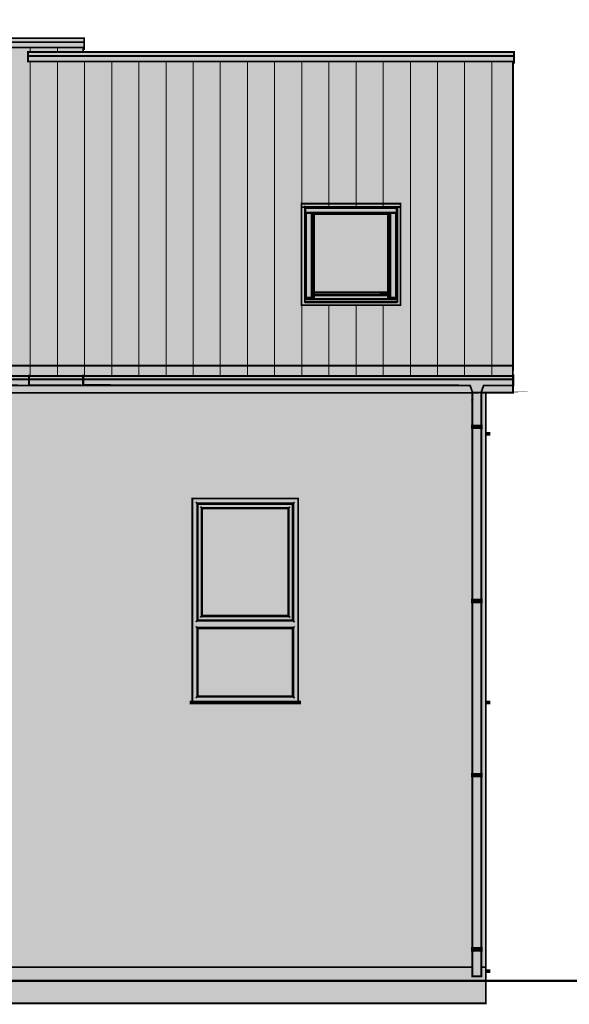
# Model space of a CAD drawing. Header units: millimetres. Extents: x 2135 to 41000, y -28700 to -9269.
# Tile 6 of 7: x 20282 to 26357, y -20265 to -9384. Entities that reach past the tile are written whole.
import ezdxf

# ---------------------------------------------------------------- set-up
doc = ezdxf.new("R2010")
doc.units = ezdxf.units.MM
doc.header["$MEASUREMENT"] = 0

msp = doc.modelspace()

# ---------------------------------------------------------------- hatches: boundary and pattern name
at = {"true_color": 0x2c3238}
h = msp.add_hatch(color=250, dxfattribs=at)
h.paths.add_polyline_path([(12184.992, -9384.059), (12184.992, -9433.294), (11575, -9433.294), (11575, -9538.028), (12645, -9538.028), (15540, -9538.027), (16235, -9538.027), (16235, -9587.263), (15625, -9587.263), (15625, -9691.997), (16235.004, -9691.997), (17004, -9691.996), (20985, -9691.996), (20985, -9740.781), (20375, -9740.781), (20375, -9845.515), (20985, -9845.515), (21738, -9845.516), (25735, -9845.516), (25735, -13208.092), (16235, -13208.09), (12185, -13208.09), (12185, -13208.092), (6835, -13208.092), (6835, -9384.059)])
h.paths.add_polyline_path([(24492, -11416.828), (23398, -11416.828), (23398, -12538.3), (24492, -12538.3)])
h.paths.add_polyline_path([(19204, -12538.299), (19751, -12538.299), (19751, -11416.828), (18657, -11416.828), (18657, -12538.299), (19153.86, -12538.3)])
h.paths.add_polyline_path([(10128, -11416.832), (10128, -11416.829), (10128, -11416.828), (9034, -11416.828), (9034, -11416.829), (9033.999, -12303.169), (9034, -12481.449), (9034, -12481.482), (9034, -12538.302), (10128, -12538.302), (10128, -12538.3), (10128, -12303.169)])
h.paths.add_polyline_path([(16413.001, -11416.828), (16413.001, -11454.882), (16413, -11454.882), (16413, -12538.299), (17507, -12538.299), (17507, -11416.828)])
h.paths.add_polyline_path([(14931, -11416.827), (14384, -11416.827), (13837, -11416.828), (13837, -12538.297), (14931, -12538.297)])
h.paths.add_polyline_path([(12686, -11416.827), (12184.996, -11416.827), (12184.996, -11452.46), (11642, -11452.46), (11642, -11452.084), (11628, -11452.084), (11628, -12475.398), (12185, -12475.398), (12185, -12538.297), (12686, -12538.297)])
for points in [[(15625, -9587.26), (20995, -9587.26), (20995, -9632.26), (15625, -9632.26)], [(15625, -9632.26), (20995, -9632.26), (20995, -9707.26), (20985, -9707.26), (20985, -9692), (17004, -9692), (16235, -9692), (15625, -9692)], [(20375, -9740.78), (25745, -9740.78), (25745, -9785.78), (20375, -9785.78)], [(20375, -9845.51), (20375, -9785.78), (25745, -9785.78), (25745, -9860.78), (25735, -9860.78), (25735, -9845.52), (21738, -9845.52), (20985, -9845.51)], [(23398, -11416.83), (24492, -11416.83), (24492, -11454.88), (24456, -11452.08), (24415, -11452.46), (23448, -11452.08), (23434, -11454.88), (23398, -11454.88)], [(6835, -13208.09), (25735, -13208.09), (25732.5, -13316.62), (25732.5, -13322.2), (20987.5, -13322.2), (20987.5, -13316.62), (20982.5, -13316.62), (20982.5, -13322.2), (20387.5, -13322.2), (20387.5, -13316.62), (20382.5, -13316.62), (20382.5, -13322.2), (16237.5, -13322.2), (16237.5, -13316.62), (16232.5, -13316.62), (16232.5, -13322.2), (15637.5, -13322.2), (15637.5, -13316.62), (15632.5, -13316.62), (15632.5, -13322.2), (12187.5, -13322.2), (12187.5, -13316.62), (12182.5, -13316.62), (12182.5, -13322.2), (11587.5, -13322.2), (11587.5, -13316.62), (11582.5, -13316.62), (11582.5, -13322.2), (6837.5, -13322.2), (6835, -13316.62)]]:
    msp.add_hatch(color=250, dxfattribs=at).paths.add_polyline_path(points)
at = {"true_color": 0x9ba7ba}
for points in [[(24456, -11454.88), (24492, -11454.88), (24492, -12538.3), (23398, -12538.3), (23398, -11454.88), (23434, -11454.88), (23434, -12502.89), (23443, -12502.89), (23443, -12507.35), (24447, -12507.35), (24447, -12502.89), (24456, -12502.89)], [(16237.5, -13322.2), (20382.5, -13322.2), (20382.5, -13359.21), (16237.5, -13359.21)], [(20382.5, -13359.21), (20382.5, -13374.74), (20382.5, -13391.49), (20382.5, -13396.18), (20382.5, -13409.49), (20382.5, -13413.46), (20382.5, -13425.65), (16237.5, -13421.56), (16237.5, -13412.02), (16237.5, -13372.25), (16237.5, -13359.21)], [(20382.5, -13316.62), (20387.5, -13316.62), (20387.5, -13360.89), (20382.5, -13360.89)], [(20382.5, -13360.89), (20387.5, -13360.89), (20387.5, -13374.74), (20387.5, -13391.49), (20387.5, -13396.18), (20387.5, -13409.49), (20387.5, -13413.46), (20387.5, -13427.2), (20382.5, -13427.2), (20382.5, -13413.46), (20382.5, -13409.48), (20382.5, -13396.18), (20382.5, -13391.46), (20382.5, -13374.74)], [(20387.5, -13322.2), (20982.5, -13322.2), (20982.5, -13359.21), (20387.5, -13359.21)], [(20387.5, -13359.21), (20982.5, -13359.21), (20982.5, -13374.74), (20982.5, -13391.49), (20982.5, -13396.18), (20982.5, -13409.49), (20982.5, -13413.46), (20982.5, -13422.63), (20982.5, -13425.65), (20387.5, -13422.67), (20387.5, -13413.46), (20387.5, -13409.48), (20387.5, -13396.18), (20387.5, -13391.46), (20387.5, -13374.74)], [(20982.5, -13316.62), (20987.5, -13316.62), (20987.5, -13360.89), (20982.5, -13360.89)], [(20982.5, -13360.89), (20987.5, -13360.89), (20987.5, -13374.74), (20987.5, -13396.18), (20987.5, -13413.46), (20987.5, -13427.2), (20982.5, -13427.2), (20982.5, -13413.46), (20982.5, -13409.48), (20982.5, -13396.18), (20982.5, -13391.46), (20982.5, -13374.74)], [(20987.5, -13322.2), (25732.5, -13322.2), (25732.5, -13359.21), (20987.5, -13359.21)], [(25732.5, -13359.21), (25732.5, -13374.74), (25732.5, -13391.49), (25732.5, -13396.18), (25732.5, -13409.49), (25732.5, -13413.46), (25732.5, -13425.65), (25409.63, -13427.22), (25406.42, -13436.24), (25397.89, -13460.19), (25384, -13499.21), (25384, -13504.18), (25286, -13504.18), (25286, -13499.21), (25272.11, -13460.19), (25269.81, -13453.73), (25268.08, -13448.88), (25263.34, -13435.57), (25259.81, -13425.65), (20987.5, -13421.56), (20987.5, -13412.02), (20987.5, -13372.25), (20987.5, -13359.21)], [(25737.5, -13360.89), (25732.5, -13360.89), (25732.5, -13316.62), (25737.5, -13315.57)], [(25732.5, -13360.89), (25737.5, -13360.89), (25737.5, -13374.74), (25737.5, -13396.18), (25737.5, -13413.46), (25737.5, -13427.2), (25732.5, -13427.2), (25732.5, -13413.46), (25732.5, -13409.48), (25732.5, -13396.18), (25732.5, -13391.46), (25732.5, -13374.74)], [(25285, -13504.21), (25385, -13504.21), (25385, -13510.02), (25385, -13539.21), (25385, -13550.48), (25385, -13575.4), (25385, -13607.5), (25385, -13611.61), (25385, -13637.24), (25384.95, -13651.4), (25385, -13654.49), (25385, -13704.25), (25385, -13756.83), (25385, -13773.19), (25385, -13799.8), (25385, -13868.09), (25285, -13868.09), (25285, -13833.43), (25285, -13772.97), (25285, -13756.83), (25285, -13703.41), (25285, -13685.25), (25285.24, -13654.73), (25285, -13647.57), (25285, -13634.33), (25285, -13615.72), (25285, -13607.5), (25285, -13573.87), (25285, -13550.48), (25285, -13539.21), (25285, -13509.06)], [(25281, -13868.09), (25389, -13868.09), (25389, -13875.84), (25389, -13898.09), (25281, -13898.09)], [(25285.03, -13898.09), (25385, -13898.09), (25385, -13949.62), (25385, -15792.55), (25285, -15792.55), (25285, -14067), (25285.2, -14049.44), (25285.09, -13949.29)], [(25281, -15792.55), (25389, -15792.55), (25389, -15822.55), (25281, -15822.55)], [(25285, -15822.55), (25385, -15822.55), (25385, -17717.01), (25285, -17717.01)], [(25281, -17717.01), (25389, -17717.01), (25389, -17747.01), (25281, -17747.01)], [(25285, -17747.01), (25385, -17747.01), (25385, -19641.47), (25285, -19641.47)], [(25281, -19641.47), (25389, -19641.47), (25389, -19671.47), (25281, -19671.47)], [(25285, -19671.47), (25385, -19671.47), (25385, -19779), (25385, -19956.47), (25285, -19956.47)]]:
    msp.add_hatch(color=253, dxfattribs=at).paths.add_polyline_path(points)
at = {"true_color": 0x494d54}
for points in [[(23434, -11452.08), (23439, -11455.43), (23439, -12453.1), (23434, -12453.1)], [(23441, -11452.46), (24449, -11452.46), (24449, -11462.28), (23441, -11462.28)], [(23441, -11465.17), (24449, -11465.17), (24449, -11514.84), (23441, -11514.84)], [(23449, -11514.84), (24441, -11514.84), (24449, -11514.84), (24449, -11540.11), (24441, -11540.11), (24441, -11521.53), (23449, -11521.53), (23449, -11540.11), (23441, -11540.11), (23441, -11514.84)], [(23449, -11521.53), (23509, -11521.53), (23509, -12453.1), (23449, -12453.1)], [(23509, -11521.53), (23514, -11521.53), (23514, -12458.3), (23509, -12453.1), (23509, -12262.8)], [(23514, -11521.53), (23527, -11521.53), (23527, -12453.1), (23514, -12458.3)], [(23527, -11521.53), (23531.41, -11521.53), (23534.19, -11526.08), (23537, -11530.67), (23534.69, -12400.31), (23534.69, -12423.06), (23537, -12425.29), (23534.19, -12460.05), (23527, -12453.1), (23527, -12262.8)], [(23531.41, -11521.53), (24358.59, -11521.53), (24355.81, -11526.08), (24353, -11532.89), (23537, -11530.67), (23534.19, -11526.08)], [(24358.59, -11521.53), (24363, -11521.53), (24363, -12453.1), (24353, -12461.48), (24353, -12425.29), (24355.31, -12423.06), (24353, -12398.53), (24353, -12280.29), (24353, -11530.67), (24355.81, -11526.08)], [(24363, -11521.53), (24376, -11521.53), (24376, -12458.3), (24363, -12453.1), (24363, -11653.23), (24363, -11565.43)], [(24376, -11521.53), (24381, -11521.53), (24381, -11565.43), (24381, -11669.43), (24381, -12262.8), (24381, -12453.1), (24376, -12458.3), (24376, -12272.22)], [(24381, -11521.53), (24441, -11521.53), (24441, -12453.1), (24381, -12453.1)], [(24456, -11452.08), (24456, -12453.1), (24451, -12453.1), (24449, -11455.43), (24449, -11452.08)], [(23441, -11540.11), (23449, -11540.11), (23449, -12463.51), (23439, -12463.51)], [(24451, -12463.51), (24441, -12463.51), (24441, -11540.11), (24449, -11540.11)], [(24355.31, -12400.31), (24355.31, -12423.06), (23534.69, -12423.06), (23534.69, -12400.31), (23537, -12396.74)], [(24451, -12453.1), (24456, -12453.1), (24456, -12502.89), (24440, -12502.89), (23449, -12502.89), (23434, -12502.89), (23434, -12453.1), (23439, -12453.1), (23439, -12463.51), (23449, -12463.51), (23449, -12453.1), (23509, -12453.1), (23514, -12458.3), (23527, -12453.1), (23534.19, -12460.05), (23537, -12464.99), (23485, -12464.99), (23473, -12466.48), (23449, -12469.45), (23449, -12473.62), (24441, -12473.62), (24440, -12466.48), (24417, -12466.48), (24405, -12464.99), (24353, -12462.76), (24363, -12453.1), (24376, -12458.3), (24381, -12453.1), (24441, -12453.1), (24441, -12463.51), (24451, -12463.51)], [(23443, -12502.89), (24447, -12502.89), (24447, -12507.35), (23443, -12507.35)], [(23537, -12431.24), (24353, -12431.24), (24353, -12464.99), (24405, -12464.99), (24417, -12466.48), (24440, -12466.48), (24440, -12469.9), (23450, -12469.9), (23450, -12466.48), (23473, -12466.48), (23485, -12464.99), (23537, -12464.99)], [(23450, -12469.9), (24440, -12469.9), (24440, -12473.62), (23450, -12473.62)], [(24355.31, -12423.06), (24353, -12431.24), (23537, -12431.24), (23534.69, -12423.06)], [(25435, -13950.5), (25475, -13950.5), (25475, -13970.5), (25435, -13970.5)], [(22243, -14729), (22250, -14736), (22250, -16020), (22243, -16027)], [(22243, -14729), (23307, -14729), (23300, -14736), (22250, -14736)], [(22292, -14778), (22300, -14786), (22300, -15970), (22292, -15977)], [(22292, -14778), (23258, -14778), (23250, -14786), (22300, -14786)], [(23258, -14778), (23257, -15977), (23250, -15970), (23250, -14786)], [(23307, -14729), (23307, -16027), (23300, -16020), (23300, -14736)], [(22300, -15970), (23250, -15970), (23257, -15977), (22293, -15977)], [(22250, -16020), (23300, -16020), (23307, -16027), (22243, -16027)], [(22243, -16103), (22250, -16110), (22250, -16860), (22243, -16867)], [(22243, -16103), (23307, -16103), (23300, -16110), (22250, -16110)], [(23307, -16103), (23307, -16867), (23300, -16860), (23300, -16110)], [(22250, -16860), (23300, -16860), (23307, -16867), (22243, -16867)], [(22170, -16919.5), (23380, -16919.5), (23380, -16939.5), (22170, -16939.5)], [(25435, -16919.5), (25475, -16919.5), (25475, -16939.5), (25435, -16939.5)], [(25435, -19888.5), (25475, -19888.5), (25475, -19908.5), (25435, -19908.5)]]:
    msp.add_hatch(color=251, dxfattribs=at).paths.add_polyline_path(points)
at = {"true_color": 0xe0e2ed}
for points in [[(23537, -11532.89), (24353, -11532.89), (24353, -12280.29), (24353, -12396.74), (23537, -12396.74)], [(22300, -14786), (23250, -14786), (23250, -15970), (22300, -15970)], [(22250, -16110), (23300, -16110), (23300, -16860), (22250, -16860)]]:
    msp.add_hatch(color=254, dxfattribs=at).paths.add_polyline_path(points)
at = {"true_color": 0xab9f90}
h = msp.add_hatch(color=253, dxfattribs=at)
h.paths.add_polyline_path([(7161.37, -13427.22), (7164.01, -13434.64), (7165.65, -13439.25), (7173.27, -13460.65), (7177, -13471.12), (7187, -13499.21), (7187, -13504.18), (7186, -13507.57), (6835, -13507.57), (6837.5, -13425.65)])
h.paths.add_polyline_path([(7285, -13499.21), (7293.9, -13471.12), (7297.61, -13463.8), (7298.73, -13460.65), (7302.26, -13444.76), (7302.58, -13439.25), (7305.68, -13433.96), (7311.19, -13425.65), (11582.5, -13427.2), (11587.5, -13425.65), (12182.5, -13427.2), (12187.5, -13425.65), (15632.5, -13427.2), (15637.5, -13425.65), (16232.5, -13427.2), (16237.5, -13425.65), (20382.5, -13427.2), (20387.5, -13425.65), (20982.5, -13427.2), (20987.5, -13425.65), (25260.37, -13427.22), (25263.58, -13436.24), (25268.29, -13448.88), (25269.81, -13453.73), (25272.11, -13460.19), (25286, -13499.21), (25286, -13504.18), (25384, -13504.18), (25285, -13507.57), (7286, -13507.57), (7285, -13503.45)])
h.paths.add_polyline_path([(25384, -13499.21), (25397.89, -13460.19), (25406.66, -13435.57), (25410.19, -13425.65), (25735, -13427.2), (25735, -13507.57), (25385, -13507.57), (25384, -13504.18)])
at = {"true_color": 0xdad9de}
h = msp.add_hatch(color=254, dxfattribs=at)
h.paths.add_polyline_path([(25285, -13507.571), (25285, -13509.06), (25285, -13510.023), (25285, -13539.206), (25285.026, -13540.38), (25285, -13550.483), (25285, -13570.525), (25285, -13573.167), (25285, -13573.873), (25285, -13575.399), (25285, -13580.917), (25285.973, -13580.917), (25285, -13582.623), (25285, -13607.5), (25285, -13607.502), (25285.106, -13609.594), (25285.183, -13611.118), (25285, -13611.612), (25285, -13615.72), (25285, -13616.24), (25285, -13618.213), (25285.543, -13618.213), (25285.676, -13620.842), (25285, -13622.986), (25285, -13634.327), (25285, -13637.867), (25285, -13639.766), (25285, -13640.767), (25285, -13642.361), (25285.564, -13642.361), (25285.704, -13644.354), (25285, -13646.842), (25285, -13648.311), (25285, -13650.472), (25285.053, -13651.402), (25285.155, -13653.203), (25285.961, -13653.203), (25286.206, -13654.637), (25286.426, -13654.637), (25286.497, -13655.643), (25286.497, -13658.522), (25285.744, -13660.387), (25286.623, -13679.096), (25285, -13679.096), (25285, -13685.251), (25285, -13687.825), (25285, -13703.407), (25285, -13704.254), (25285, -13756.828), (25285, -13756.831), (25285, -13772.973), (25285, -13774.684), (25285, -13833.43), (25285, -13833.621), (25285, -13868.095), (25281, -13868.095), (25281, -13898.095), (25285.033, -13898.095), (25285.089, -13949.287), (25285.2, -14049.442), (25285.2, -14049.718), (25285, -14067), (25285, -15792.554), (25281, -15792.554), (25281, -15822.554), (25285, -15822.554), (25285, -17717.013), (25281, -17717.013), (25281, -17747.013), (25285, -17747.013), (25285, -19641.472), (25281, -19641.472), (25281, -19671.472), (25285, -19671.472), (25285, -19855), (19668, -19855), (19668, -17645), (18498, -17645), (18498, -19855), (18198, -19855), (18198, -17645), (16198, -17645), (16198, -19855), (15482, -19855), (15482, -17645), (14582, -17645), (14582, -19855), (13138, -19855), (13138, -17645), (12238, -17645), (12238, -19855), (9860, -19855), (9860, -17645), (8690, -17645), (8690, -19855), (7285.89, -19855), (7286, -19778.999), (7286, -19670.162), (7290, -19670.162), (7290, -19640.162), (7286, -19640.162), (7286, -17746.139), (7290, -17746.139), (7290, -17716.139), (7286, -17716.139), (7286, -15822.117), (7290, -15822.117), (7290, -15792.117), (7286, -15792.117), (7286, -13990.831), (7286, -13990.722), (7286, -13983.261), (7286, -13982.878), (7286, -13924.632), (7286, -13923.288), (7286, -13912.919), (7286, -13912.05), (7286, -13907.483), (7286, -13907.178), (7286, -13898.095), (7290, -13898.095), (7290, -13875.837), (7290, -13875.504), (7290, -13873.372), (7290, -13873.204), (7290, -13871.246), (7288.929, -13870.402), (7288.548, -13868.469), (7288.438, -13868.095), (7286, -13868.095), (7286, -13863.774), (7286, -13848.718), (7286, -13848.713), (7286, -13845.109), (7286, -13844.568), (7286, -13802.629), (7286, -13799.8), (7286, -13774.329), (7286, -13772.973), (7286, -13756.831), (7286, -13756.828), (7286, -13674.61), (7286, -13673.616), (7286, -13669.2), (7286, -13668.89), (7286, -13655.646), (7285.772, -13654.485), (7284.644, -13651.684), (7285.782, -13651.226), (7285.997, -13650.474), (7286, -13650.472), (7286, -13646.842), (7285.296, -13644.354), (7285.436, -13642.361), (7286, -13642.361), (7286, -13640.767), (7286, -13639.766), (7286, -13637.24), (7285.851, -13636.447), (7285.781, -13634.994), (7286, -13634.327), (7286, -13632.696), (7286, -13632.606), (7286, -13626.097), (7285.103, -13625.186), (7285.173, -13623.801), (7286, -13623.801), (7286, -13620.842), (7286, -13620.196), (7286, -13611.612), (7284.347, -13611.374), (7284.37, -13611.118), (7284.437, -13609.594), (7285.894, -13609.594), (7285.999, -13607.502), (7286, -13606.142), (7286, -13604.258), (7286, -13604.067), (7286, -13602.668), (7286, -13602.667), (7286, -13597.88), (7286, -13595.711), (7286, -13586.625), (7285.478, -13585.796), (7285.527, -13584.669), (7285.823, -13583.701), (7286, -13582.623), (7286, -13575.399), (7285.965, -13574.666), (7285.998, -13573.873), (7286, -13573.014), (7286, -13570.968), (7286, -13570.525), (7286, -13568.338), (7286, -13567.979), (7286, -13550.483), (7285.91, -13543.298), (7285.919, -13542.887), (7285.819, -13540.38), (7286, -13539.206), (7286, -13538.032), (7286, -13507.571)])
h.paths.add_polyline_path([(23380, -16919.5), (23360, -16919.5), (23360, -14676), (22190, -14676), (22190, -16919.5), (22170, -16919.5), (22170, -16939.5), (23380, -16939.5)])
h.paths.add_polyline_path([(20190, -16919.5), (20170, -16919.5), (20170, -14676), (19000, -14676), (19000, -16919.5), (18980, -16919.5), (18980, -16939.5), (20190, -16939.5)])
h.paths.add_polyline_path([(17730, -16919.5), (17710, -16919.5), (17710, -14676), (16810, -14676), (16810, -16919.5), (16790, -16919.5), (16790, -16939.5), (17730, -16939.5)])
h.paths.add_polyline_path([(14534, -16919.5), (14514, -16919.5), (14514, -14676), (13614, -14676), (13614, -16919.5), (13594, -16919.5), (13594, -16939.5), (14534, -16939.5)])
h.paths.add_polyline_path([(12644, -16919.5), (12624, -16919.5), (12624, -14676), (11724, -14676), (11724, -16919.5), (11704, -16919.5), (11704, -16939.5), (12644, -16939.5)])
h.paths.add_polyline_path([(9970, -16919.5), (9950, -16919.5), (9950, -14676), (7950, -14676), (7950, -16919.5), (7930, -16919.5), (7930, -16939.5), (9970, -16939.5)])
msp.add_hatch(color=254, dxfattribs=at).paths.add_polyline_path([(25435, -13507.57), (25435, -19855), (25384.89, -19855), (25385, -19779), (25385, -19671.47), (25389, -19671.47), (25389, -19641.47), (25385, -19641.47), (25385, -17747.01), (25389, -17747.01), (25389, -17717.01), (25385, -17717.01), (25385, -15822.55), (25389, -15822.55), (25389, -15792.55), (25385, -15792.55), (25385, -13949.29), (25385, -13898.09), (25389, -13898.09), (25389, -13875.5), (25389, -13868.09), (25385, -13868.09), (25385, -13803.12), (25385, -13799.8), (25385, -13772.97), (25385, -13756.83), (25385, -13703.41), (25385, -13647.57), (25385, -13634.33), (25384.8, -13611.37), (25385, -13607.5), (25385, -13602.67), (25385, -13570.53), (25385, -13550.48), (25385, -13538.03), (25385, -13507.57)])
at = {"true_color": 0x494d54}
h = msp.add_hatch(color=251, dxfattribs=at)
h.paths.add_polyline_path([(23360, -14676), (23360, -16919.5), (22190, -16919.5), (22190, -14676)])
h.paths.add_polyline_path([(22243, -16103), (22243, -16867), (23307, -16867), (23307, -16103)])
h.paths.add_polyline_path([(23307, -14729), (22243, -14729), (22243, -16027), (23307, -16027)])
h = msp.add_hatch(color=251, dxfattribs=at)
h.paths.add_polyline_path([(23300, -14736), (23300, -16020), (22250, -16020), (22250, -14736)])
h.paths.add_polyline_path([(22292, -14778), (22292, -15978), (23258, -15978), (23258, -14778)])
at = {"true_color": 0x494e54}
msp.add_hatch(color=251, dxfattribs=at).paths.add_polyline_path([(19668, -19855), (25285, -19855), (25285, -19956.47), (25385, -19956.47), (25384.89, -19855), (25435, -19855), (25435, -20006.57), (7135, -20005.55), (7135, -19855), (7186, -19855), (7186, -19955.16), (7286, -19955.16), (7285.89, -19855), (8690, -19855), (8690, -19888.5), (8670, -19888.5), (8670, -19908.5), (9880, -19908.5), (9880, -19888.5), (9860, -19888.5), (9860, -19855), (12238, -19855), (12238, -19888.5), (12218, -19888.5), (12218, -19908.5), (13158, -19908.5), (13158, -19888.5), (13138, -19888.5), (13138, -19855), (14582, -19855), (14582, -19888.5), (14562, -19888.5), (14562, -19908.5), (15502, -19908.5), (15502, -19888.5), (15482, -19888.5), (15482, -19855), (16198, -19855), (16198, -19888.5), (16178, -19888.5), (16178, -19908.5), (18218, -19908.5), (18218, -19888.5), (18198, -19888.5), (18198, -19855), (18498, -19855), (18498, -19888.5), (18478, -19888.5), (18478, -19908.5), (19688, -19908.5), (19688, -19888.5), (19668, -19888.5)])
at = {"true_color": 0xeaeaea}
msp.add_hatch(color=254, dxfattribs=at).paths.add_polyline_path([(7135, -20005.55), (25435, -20006.57), (25435, -20255), (7135, -20255)])

# ---------------------------------------------------------------- linework, layer by layer
at = {"color": 18, "lineweight": 20, "true_color": 0x070707, "const_width": 20}
for points in [[(12645, -9538.028), (15540, -9538.027), (16235, -9538.027), (16235, -9587.263), (15625, -9587.263), (15625, -9691.997), (16235.004, -9691.997), (17004, -9691.996), (20985, -9691.996), (20985, -9740.781), (20375, -9740.781), (20375, -9845.515), (20985, -9845.515), (21738, -9845.516), (25735, -9845.516), (25735, -13208.092), (16235, -13208.09), (12185, -13208.09)], [(15625, -9587.26), (20995, -9587.26), (20995, -9632.26), (15625, -9632.26), (15625, -9587.26)], [(15625, -9632.26), (20995, -9632.26), (20995, -9707.26), (20985, -9707.26), (20985, -9692), (17004, -9692), (16235, -9692), (15625, -9692), (15625, -9632.26)], [(20375, -9740.78), (25745, -9740.78), (25745, -9785.78), (20375, -9785.78), (20375, -9740.78)], [(20375, -9845.51), (20375, -9785.78), (25745, -9785.78), (25745, -9860.78), (25735, -9860.78), (25735, -9845.52), (21738, -9845.52), (20985, -9845.51), (20375, -9845.51)], [(24492, -11416.828), (23398, -11416.828), (23398, -12538.3), (24492, -12538.3), (24492, -11416.828)], [(23398, -11416.83), (24492, -11416.83), (24492, -11454.88), (24456, -11452.08), (24415, -11452.46), (23448, -11452.08), (23434, -11454.88), (23398, -11454.88), (23398, -11416.83)], [(24456, -11454.88), (24492, -11454.88), (24492, -12538.3), (23398, -12538.3), (23398, -11454.88), (23434, -11454.88), (23434, -12502.89), (23443, -12502.89), (23443, -12507.35), (24447, -12507.35), (24447, -12502.89), (24456, -12502.89), (24456, -11454.88)], [(23434, -11452.08), (23439, -11455.43), (23439, -12453.1), (23434, -12453.1), (23434, -11452.08)], [(23441, -11540.11), (23449, -11540.11), (23449, -12463.51), (23439, -12463.51), (23441, -11540.11)], [(23441, -11452.46), (24449, -11452.46), (24449, -11462.28), (23441, -11462.28), (23441, -11452.46)], [(23441, -11465.17), (24449, -11465.17), (24449, -11514.84), (23441, -11514.84), (23441, -11465.17)], [(23449, -11514.84), (24441, -11514.84), (24449, -11514.84), (24449, -11540.11), (24441, -11540.11), (24441, -11521.53), (23449, -11521.53), (23449, -11540.11), (23441, -11540.11), (23441, -11514.84), (23449, -11514.84)], [(23449, -11521.53), (23509, -11521.53), (23509, -12453.1), (23449, -12453.1), (23449, -11521.53)], [(23509, -11521.53), (23514, -11521.53), (23514, -12458.3), (23509, -12453.1), (23509, -12262.8), (23509, -11521.53)], [(23514, -11521.53), (23527, -11521.53), (23527, -12453.1), (23514, -12458.3), (23514, -11521.53)], [(23527, -11521.53), (23531.41, -11521.53), (23534.19, -11526.08), (23537, -11530.67), (23534.69, -12400.31), (23534.69, -12423.06), (23537, -12425.29), (23534.19, -12460.05), (23527, -12453.1), (23527, -12262.8), (23527, -11521.53)], [(23531.41, -11521.53), (24358.59, -11521.53), (24355.81, -11526.08), (24353, -11532.89), (23537, -11530.67), (23534.19, -11526.08), (23531.41, -11521.53)], [(23537, -11532.89), (24353, -11532.89), (24353, -12280.29), (24353, -12396.74), (23537, -12396.74), (23537, -11532.89)], [(24358.59, -11521.53), (24363, -11521.53), (24363, -12453.1), (24353, -12461.48), (24353, -12425.29), (24355.31, -12423.06), (24353, -12398.53), (24353, -12280.29), (24353, -11530.67), (24355.81, -11526.08), (24358.59, -11521.53)], [(24363, -11521.53), (24376, -11521.53), (24376, -12458.3), (24363, -12453.1), (24363, -11653.23), (24363, -11565.43), (24363, -11521.53)], [(24376, -11521.53), (24381, -11521.53), (24381, -11565.43), (24381, -11669.43), (24381, -12262.8), (24381, -12453.1), (24376, -12458.3), (24376, -12272.22), (24376, -11521.53)], [(24381, -11521.53), (24441, -11521.53), (24441, -12453.1), (24381, -12453.1), (24381, -11521.53)], [(24451, -12463.51), (24441, -12463.51), (24441, -11540.11), (24449, -11540.11), (24451, -12463.51)], [(24456, -11452.08), (24456, -12453.1), (24451, -12453.1), (24449, -11455.43), (24449, -11452.08), (24456, -11452.08)], [(24355.31, -12400.31), (24355.31, -12423.06), (23534.69, -12423.06), (23534.69, -12400.31), (23537, -12396.74), (24355.31, -12400.31)], [(24451, -12453.1), (24456, -12453.1), (24456, -12502.89), (24440, -12502.89), (23449, -12502.89), (23434, -12502.89), (23434, -12453.1), (23439, -12453.1), (23439, -12463.51), (23449, -12463.51), (23449, -12453.1), (23509, -12453.1), (23514, -12458.3), (23527, -12453.1), (23534.19, -12460.05), (23537, -12464.99), (23485, -12464.99), (23473, -12466.48), (23449, -12469.45), (23449, -12473.62), (24441, -12473.62), (24440, -12466.48), (24417, -12466.48), (24405, -12464.99), (24353, -12462.76), (24363, -12453.1), (24376, -12458.3), (24381, -12453.1), (24441, -12453.1), (24441, -12463.51), (24451, -12463.51), (24451, -12453.1)], [(23443, -12502.89), (24447, -12502.89), (24447, -12507.35), (23443, -12507.35), (23443, -12502.89)], [(23537, -12431.24), (24353, -12431.24), (24353, -12464.99), (24405, -12464.99), (24417, -12466.48), (24440, -12466.48), (24440, -12469.9), (23450, -12469.9), (23450, -12466.48), (23473, -12466.48), (23485, -12464.99), (23537, -12464.99), (23537, -12431.24)], [(23450, -12469.9), (24440, -12469.9), (24440, -12473.62), (23450, -12473.62), (23450, -12469.9)], [(24355.31, -12423.06), (24353, -12431.24), (23537, -12431.24), (23534.69, -12423.06), (24355.31, -12423.06)], [(6835, -13208.09), (25735, -13208.09), (25732.5, -13316.62), (25732.5, -13322.2), (20987.5, -13322.2), (20987.5, -13316.62), (20982.5, -13316.62), (20982.5, -13322.2), (20387.5, -13322.2), (20387.5, -13316.62), (20382.5, -13316.62), (20382.5, -13322.2), (16237.5, -13322.2), (16237.5, -13316.62), (16232.5, -13316.62), (16232.5, -13322.2), (15637.5, -13322.2), (15637.5, -13316.62), (15632.5, -13316.62), (15632.5, -13322.2), (12187.5, -13322.2)], [(16237.5, -13322.2), (20382.5, -13322.2), (20382.5, -13359.21), (16237.5, -13359.21), (16237.5, -13322.2)], [(20382.5, -13359.21), (20382.5, -13374.74), (20382.5, -13391.49), (20382.5, -13396.18), (20382.5, -13409.49), (20382.5, -13413.46), (20382.5, -13425.65), (16237.5, -13421.56), (16237.5, -13412.02), (16237.5, -13372.25), (16237.5, -13359.21), (20382.5, -13359.21)], [(20382.5, -13316.62), (20387.5, -13316.62), (20387.5, -13360.89), (20382.5, -13360.89), (20382.5, -13316.62)], [(20382.5, -13360.89), (20387.5, -13360.89), (20387.5, -13374.74), (20387.5, -13391.49), (20387.5, -13396.18), (20387.5, -13409.49), (20387.5, -13413.46), (20387.5, -13427.2), (20382.5, -13427.2), (20382.5, -13413.46), (20382.5, -13409.48), (20382.5, -13396.18), (20382.5, -13391.46), (20382.5, -13374.74), (20382.5, -13360.89)], [(20387.5, -13322.2), (20982.5, -13322.2), (20982.5, -13359.21), (20387.5, -13359.21), (20387.5, -13322.2)], [(20387.5, -13359.21), (20982.5, -13359.21), (20982.5, -13374.74), (20982.5, -13391.49), (20982.5, -13396.18), (20982.5, -13409.49), (20982.5, -13413.46), (20982.5, -13422.63), (20982.5, -13425.65), (20387.5, -13422.67), (20387.5, -13413.46), (20387.5, -13409.48), (20387.5, -13396.18), (20387.5, -13391.46), (20387.5, -13374.74), (20387.5, -13359.21)], [(20982.5, -13316.62), (20987.5, -13316.62), (20987.5, -13360.89), (20982.5, -13360.89), (20982.5, -13316.62)], [(20982.5, -13360.89), (20987.5, -13360.89), (20987.5, -13374.74), (20987.5, -13396.18), (20987.5, -13413.46), (20987.5, -13427.2), (20982.5, -13427.2), (20982.5, -13413.46), (20982.5, -13409.48), (20982.5, -13396.18), (20982.5, -13391.46), (20982.5, -13374.74), (20982.5, -13360.89)], [(20987.5, -13322.2), (25732.5, -13322.2), (25732.5, -13359.21), (20987.5, -13359.21), (20987.5, -13322.2)], [(25732.5, -13359.21), (25732.5, -13374.74), (25732.5, -13391.49), (25732.5, -13396.18), (25732.5, -13409.49), (25732.5, -13413.46), (25732.5, -13425.65), (25409.63, -13427.22), (25406.42, -13436.24), (25397.89, -13460.19), (25384, -13499.21), (25384, -13504.18), (25286, -13504.18), (25286, -13499.21), (25272.11, -13460.19), (25269.81, -13453.73), (25268.08, -13448.88), (25263.34, -13435.57), (25259.81, -13425.65), (20987.5, -13421.56), (20987.5, -13412.02), (20987.5, -13372.25), (20987.5, -13359.21), (25732.5, -13359.21)], [(25737.5, -13360.89), (25732.5, -13360.89), (25732.5, -13316.62), (25737.5, -13315.57), (25737.5, -13360.89)], [(25732.5, -13360.89), (25737.5, -13360.89), (25737.5, -13374.74), (25737.5, -13396.18), (25737.5, -13413.46), (25737.5, -13427.2), (25732.5, -13427.2), (25732.5, -13413.46), (25732.5, -13409.48), (25732.5, -13396.18), (25732.5, -13391.46), (25732.5, -13374.74), (25732.5, -13360.89)], [(12187.5, -13425.65), (15632.5, -13427.2), (15637.5, -13425.65), (16232.5, -13427.2), (16237.5, -13425.65), (20382.5, -13427.2), (20387.5, -13425.65), (20982.5, -13427.2), (20987.5, -13425.65), (25260.37, -13427.22), (25263.58, -13436.24), (25268.29, -13448.88), (25269.81, -13453.73), (25272.11, -13460.19), (25286, -13499.21), (25286, -13504.18), (25384, -13504.18), (25285, -13507.57), (7286, -13507.57)], [(25384, -13499.21), (25397.89, -13460.19), (25406.66, -13435.57), (25410.19, -13425.65), (25735, -13427.2), (25735, -13507.57), (25385, -13507.57), (25384, -13504.18), (25384, -13499.21)], [(7286, -13507.571), (25285, -13507.571)], [(25285, -13507.571), (25285, -13509.06), (25285, -13510.023), (25285, -13539.206), (25285.026, -13540.38), (25285, -13550.483), (25285, -13570.525), (25285, -13573.167), (25285, -13573.873), (25285, -13575.399), (25285, -13580.917), (25285.973, -13580.917), (25285, -13582.623), (25285, -13607.5), (25285, -13607.502), (25285.106, -13609.594), (25285.183, -13611.118), (25285, -13611.612), (25285, -13615.72), (25285, -13616.24), (25285, -13618.213), (25285.543, -13618.213), (25285.676, -13620.842), (25285, -13622.986), (25285, -13634.327), (25285, -13637.867), (25285, -13639.766), (25285, -13640.767), (25285, -13642.361), (25285.564, -13642.361), (25285.704, -13644.354), (25285, -13646.842), (25285, -13648.311), (25285, -13650.472), (25285.053, -13651.402), (25285.155, -13653.203), (25285.961, -13653.203), (25286.206, -13654.637), (25286.426, -13654.637), (25286.497, -13655.643), (25286.497, -13658.522), (25285.744, -13660.387), (25286.623, -13679.096), (25285, -13679.096), (25285, -13685.251), (25285, -13687.825), (25285, -13703.407), (25285, -13704.254), (25285, -13756.828), (25285, -13756.831), (25285, -13772.973), (25285, -13774.684), (25285, -13833.43), (25285, -13833.621), (25285, -13868.095), (25281, -13868.095), (25281, -13898.095), (25285.033, -13898.095), (25285.089, -13949.287), (25285.2, -14049.442), (25285.2, -14049.718), (25285, -14067), (25285, -15792.554), (25281, -15792.554), (25281, -15822.554), (25285, -15822.554), (25285, -17717.013), (25281, -17717.013), (25281, -17747.013), (25285, -17747.013), (25285, -19641.472), (25281, -19641.472), (25281, -19671.472), (25285, -19671.472), (25285, -19855), (19668, -19855)], [(25285, -13504.21), (25385, -13504.21), (25385, -13510.02), (25385, -13539.21), (25385, -13550.48), (25385, -13575.4), (25385, -13607.5), (25385, -13611.61), (25385, -13637.24), (25384.95, -13651.4), (25385, -13654.49), (25385, -13704.25), (25385, -13756.83), (25385, -13773.19), (25385, -13799.8), (25385, -13868.09), (25285, -13868.09), (25285, -13833.43), (25285, -13772.97), (25285, -13756.83), (25285, -13703.41), (25285, -13685.25), (25285.24, -13654.73), (25285, -13647.57), (25285, -13634.33), (25285, -13615.72), (25285, -13607.5), (25285, -13573.87), (25285, -13550.48), (25285, -13539.21), (25285, -13509.06), (25285, -13504.21)], [(25435, -13507.57), (25435, -19855), (25384.89, -19855), (25385, -19779), (25385, -19671.47), (25389, -19671.47), (25389, -19641.47), (25385, -19641.47), (25385, -17747.01), (25389, -17747.01), (25389, -17717.01), (25385, -17717.01), (25385, -15822.55), (25389, -15822.55), (25389, -15792.55), (25385, -15792.55), (25385, -13949.29), (25385, -13898.09), (25389, -13898.09), (25389, -13875.5), (25389, -13868.09), (25385, -13868.09), (25385, -13803.12), (25385, -13799.8), (25385, -13772.97), (25385, -13756.83), (25385, -13703.41), (25385, -13647.57), (25385, -13634.33), (25384.8, -13611.37), (25385, -13607.5), (25385, -13602.67), (25385, -13570.53), (25385, -13550.48), (25385, -13538.03), (25385, -13507.57), (25435, -13507.57)], [(25281, -13868.09), (25389, -13868.09), (25389, -13875.84), (25389, -13898.09), (25281, -13898.09), (25281, -13868.09)], [(25285.03, -13898.09), (25385, -13898.09), (25385, -13949.62), (25385, -15792.55), (25285, -15792.55), (25285, -14067), (25285.2, -14049.44), (25285.09, -13949.29), (25285.03, -13898.09)], [(25435, -13950.5), (25475, -13950.5), (25475, -13970.5), (25435, -13970.5), (25435, -13950.5)], [(23380, -16919.5), (23360, -16919.5), (23360, -14676), (22190, -14676), (22190, -16919.5), (22170, -16919.5), (22170, -16939.5), (23380, -16939.5), (23380, -16919.5)], [(23360, -14676), (23360, -16919.5), (22190, -16919.5), (22190, -14676), (23360, -14676)], [(22243, -14729), (22250, -14736), (22250, -16020), (22243, -16027), (22243, -14729)], [(22243, -14729), (23307, -14729), (23300, -14736), (22250, -14736), (22243, -14729)], [(23307, -14729), (22243, -14729), (22243, -16027), (23307, -16027), (23307, -14729)], [(23300, -14736), (23300, -16020), (22250, -16020), (22250, -14736), (23300, -14736)], [(22292, -14778), (22300, -14786), (22300, -15970), (22292, -15977), (22292, -14778)], [(22292, -14778), (23258, -14778), (23250, -14786), (22300, -14786), (22292, -14778)], [(22292, -14778), (22292, -15978), (23258, -15978), (23258, -14778), (22292, -14778)], [(22300, -14786), (23250, -14786), (23250, -15970), (22300, -15970), (22300, -14786)], [(23258, -14778), (23257, -15977), (23250, -15970), (23250, -14786), (23258, -14778)], [(23307, -14729), (23307, -16027), (23300, -16020), (23300, -14736), (23307, -14729)], [(25281, -15792.55), (25389, -15792.55), (25389, -15822.55), (25281, -15822.55), (25281, -15792.55)], [(25285, -15822.55), (25385, -15822.55), (25385, -17717.01), (25285, -17717.01), (25285, -15822.55)], [(22300, -15970), (23250, -15970), (23257, -15977), (22293, -15977), (22300, -15970)], [(22250, -16020), (23300, -16020), (23307, -16027), (22243, -16027), (22250, -16020)], [(22243, -16103), (22250, -16110), (22250, -16860), (22243, -16867), (22243, -16103)], [(22243, -16103), (23307, -16103), (23300, -16110), (22250, -16110), (22243, -16103)], [(22243, -16103), (22243, -16867), (23307, -16867), (23307, -16103), (22243, -16103)], [(22250, -16110), (23300, -16110), (23300, -16860), (22250, -16860), (22250, -16110)], [(23307, -16103), (23307, -16867), (23300, -16860), (23300, -16110), (23307, -16103)], [(22250, -16860), (23300, -16860), (23307, -16867), (22243, -16867), (22250, -16860)], [(22170, -16919.5), (23380, -16919.5), (23380, -16939.5), (22170, -16939.5), (22170, -16919.5)], [(25435, -16919.5), (25475, -16919.5), (25475, -16939.5), (25435, -16939.5), (25435, -16919.5)], [(25281, -17717.01), (25389, -17717.01), (25389, -17747.01), (25281, -17747.01), (25281, -17717.01)], [(25285, -17747.01), (25385, -17747.01), (25385, -19641.47), (25285, -19641.47), (25285, -17747.01)], [(25281, -19641.47), (25389, -19641.47), (25389, -19671.47), (25281, -19671.47), (25281, -19641.47)], [(25285, -19671.47), (25385, -19671.47), (25385, -19779), (25385, -19956.47), (25285, -19956.47), (25285, -19671.47)], [(19668, -19855), (25285, -19855), (25285, -19956.47), (25385, -19956.47), (25384.89, -19855), (25435, -19855), (25435, -20006.57), (7135, -20005.55)], [(25435, -19888.5), (25475, -19888.5), (25475, -19908.5), (25435, -19908.5), (25435, -19888.5)], [(7135, -20005.55), (25435, -20006.57), (25435, -20255), (7135, -20255), (7135, -20005.55)]]:
    msp.add_lwpolyline(points, dxfattribs=at)
at = {"color": 18, "lineweight": 20, "true_color": 0x070707}
for points in [[(20400, -9740), (20400, -9691)], [(20700, -9740), (20700, -9691)], [(20400, -13208), (20400, -9845)], [(20700, -13208), (20700, -9845)], [(21000, -13208), (21000, -9845)], [(21300, -13208), (21300, -9845)], [(21600, -13208), (21600, -9845)], [(21900, -13208), (21900, -9845)], [(22200, -13208), (22200, -9845)], [(22500, -13208), (22500, -9845)], [(22800, -13208), (22800, -9845)], [(23100, -13208), (23100, -9845)], [(23400, -11416), (23400, -9845)], [(23700, -11416), (23700, -9845)], [(24000, -11416), (24000, -9845)], [(24300, -11416), (24300, -9845)], [(24600, -13208), (24600, -9845)], [(24900, -13208), (24900, -9845)], [(25200, -13208), (25200, -9845)], [(25500, -13208), (25500, -9845)], [(23400, -11454), (23400, -11416)], [(23700, -11452), (23700, -11416)], [(24000, -11453), (24000, -11416)], [(24300, -11454), (24300, -11416)], [(23400, -13208), (23400, -12538)], [(23700, -13208), (23700, -12538)], [(24000, -13208), (24000, -12538)], [(24300, -13208), (24300, -12538)], [(20400, -13322), (20400, -13208)], [(20700, -13322), (20700, -13208)], [(21000, -13322), (21000, -13208)], [(21300, -13322), (21300, -13208)], [(21600, -13322), (21600, -13208)], [(21900, -13322), (21900, -13208)], [(22200, -13322), (22200, -13208)], [(22500, -13322), (22500, -13208)], [(22800, -13322), (22800, -13208)], [(23100, -13322), (23100, -13208)], [(23400, -13322), (23400, -13208)], [(23700, -13322), (23700, -13208)], [(24000, -13322), (24000, -13208)], [(24300, -13322), (24300, -13208)], [(24600, -13322), (24600, -13208)], [(24900, -13322), (24900, -13208)], [(25200, -13322), (25200, -13208)], [(25500, -13322), (25500, -13208)]]:
    msp.add_lwpolyline(points, dxfattribs=at)
at = {"color": 18, "lineweight": 50, "true_color": 0x070707}
msp.add_lwpolyline([(30435, -20007), (8962, -20005), (30435, -20007)], dxfattribs=at)

doc.saveas('drawing.dxf')
